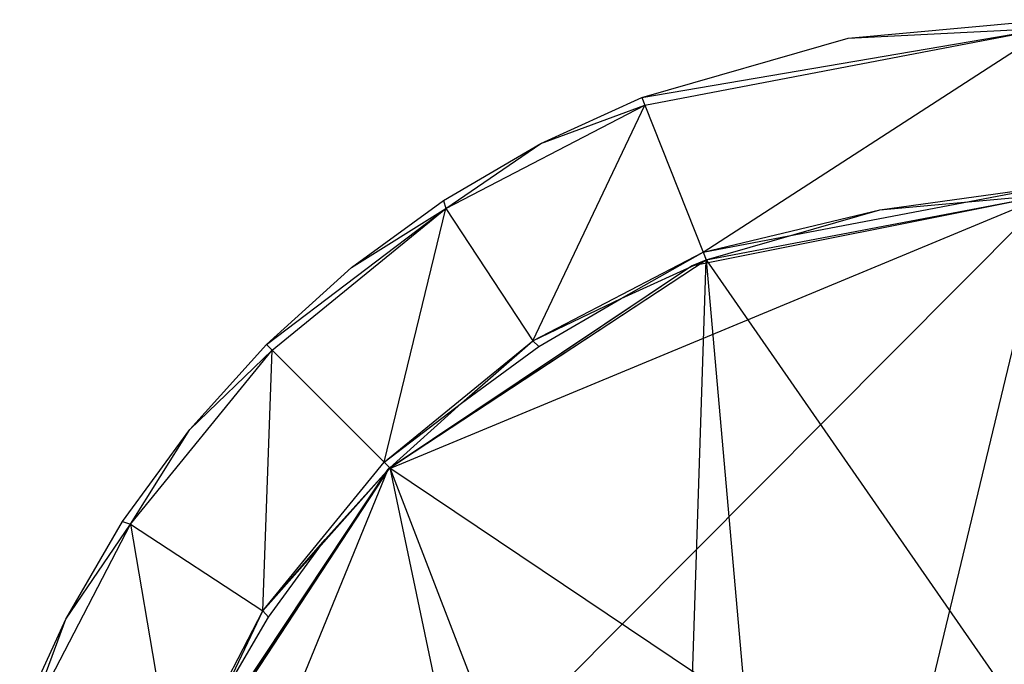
# Model space of a CAD drawing. Header units: inches. Extents: x -20.6 to 20.6, y -15.5 to 15.5.
# Tile 4 of 7: x -19.8 to -10.3, y 9.3 to 15.5. Entities that reach past the tile are written whole.
import ezdxf

# ---------------------------------------------------------------- set-up
doc = ezdxf.new("R2010")
doc.units = ezdxf.units.IN
doc.layers.get('0').update_dxf_attribs({"true_color": 0xc2ced6})

msp = doc.modelspace()

# ---------------------------------------------------------------- linework, layer by layer
at = {"color": 8, "true_color": 0x8c8177}
for p, q in [((-11.7983, 15.348), (-9.8425, 15.5274)), ((-13.7988, 14.7728), (-9.8425, 15.4486)), ((-13.7699, 14.6997), (-9.8425, 15.4486)), ((-13.2048, 13.272), (-9.8425, 15.4486)), ((-11.7983, 15.348), (-9.8425, 15.4486)), ((-13.7988, 14.7728), (-11.7983, 15.348)), ((-11.7983, 15.348), (-11.7983, 15.348)), ((-14.779, 14.3267), (-13.7988, 14.7728)), ((-13.7988, 14.7728), (-13.7988, 14.7728)), ((-13.7988, 14.7728), (-13.7699, 14.6997)), ((-15.7, 13.6969), (-13.7699, 14.6997)), ((-14.8572, 12.4135), (-13.7699, 14.6997)), ((-14.779, 14.3267), (-13.7699, 14.6997)), ((-13.7699, 14.6997), (-13.2048, 13.272)), ((-15.7239, 13.7754), (-14.779, 14.3267)), ((-15.7, 13.6969), (-14.779, 14.3267)), ((-14.779, 14.3267), (-14.779, 14.3267)), ((-13.2048, 13.272), (-9.8427, 13.9132)), ((-11.4904, 13.6832), (-9.8427, 13.9132)), ((-18.8976, 4.7383), (-9.8426, 13.8345)), ((-16.617, 13.1236), (-15.7239, 13.7754)), ((-16.26, 11.1678), (-9.8426, 13.8345)), ((-15.7239, 13.7754), (-15.7239, 13.7754)), ((-15.7239, 13.7754), (-15.7, 13.6969)), ((-13.3173, 13.1413), (-9.8427, 13.8345)), ((-13.3173, 13.1413), (-9.8427, 13.8345)), ((-13.3173, 13.1413), (-9.8426, 13.8345)), ((-13.1757, 13.1987), (-9.8427, 13.8345)), ((-11.4904, 13.6832), (-9.8427, 13.8344)), ((-17.4425, 12.3794), (-15.7, 13.6969)), ((-17.3869, 12.3237), (-15.7, 13.6969)), ((-16.617, 13.1236), (-15.7, 13.6969)), ((-16.3012, 11.238), (-15.7, 13.6969)), ((-15.7, 13.6969), (-14.8572, 12.4135)), ((-13.2048, 13.272), (-11.4904, 13.6832)), ((-13.1758, 13.1986), (-11.4904, 13.6832)), ((-11.4904, 13.6832), (-11.4904, 13.6832)), ((-16.2515, 11.1781), (-13.1757, 13.1987)), ((-16.2455, 11.1823), (-13.1757, 13.1987)), ((-14.8572, 12.4135), (-13.2048, 13.272)), ((-14.0016, 12.8228), (-13.2048, 13.272)), ((-14.0016, 12.8228), (-13.1758, 13.1986)), ((-13.3173, 13.1413), (-13.1757, 13.1987)), ((-13.2048, 13.272), (-13.1758, 13.1986)), ((-13.1758, 13.1986), (-13.1758, 13.1986)), ((-13.1757, 13.1987), (-7.874, 5.5681)), ((-17.4425, 12.3794), (-16.617, 13.1236)), ((-16.617, 13.1236), (-16.617, 13.1236)), ((-16.26, 11.1678), (-13.3173, 13.1413)), ((-16.2515, 11.1781), (-13.3173, 13.1413)), ((-13.3173, 13.1413), (-13.3173, 13.1413)), ((-14.8572, 12.4135), (-14.0016, 12.8228)), ((-14.7977, 12.3584), (-14.0016, 12.8228)), ((-14.0016, 12.8228), (-14.0016, 12.8228)), ((-18.76, 10.6369), (-17.3869, 12.3237)), ((-18.1868, 11.5538), (-17.4425, 12.3794)), ((-18.1868, 11.5538), (-17.3869, 12.3237)), ((-17.4768, 9.7939), (-17.3869, 12.3237)), ((-17.4425, 12.3794), (-17.4425, 12.3794)), ((-17.4425, 12.3794), (-17.3869, 12.3237)), ((-17.3869, 12.3237), (-16.3012, 11.238)), ((-16.3012, 11.238), (-14.8572, 12.4135)), ((-15.55, 11.8093), (-14.8572, 12.4135)), ((-15.55, 11.8093), (-14.7977, 12.3584)), ((-14.8572, 12.4135), (-14.7977, 12.3584)), ((-14.7977, 12.3584), (-14.7977, 12.3584)), ((-16.3012, 11.238), (-15.55, 11.8093)), ((-16.2455, 11.1823), (-15.55, 11.8093)), ((-15.55, 11.8093), (-15.55, 11.8093)), ((-18.8386, 10.6608), (-18.1868, 11.5538)), ((-18.76, 10.6369), (-18.1868, 11.5538)), ((-18.1868, 11.5538), (-18.1868, 11.5538)), ((-18.2619, 8.1126), (-16.2455, 11.1823)), ((-18.2202, 8.2162), (-16.2455, 11.1823)), ((-18.2202, 8.2162), (-16.2515, 11.1781)), ((-17.4768, 9.7939), (-16.3012, 11.238)), ((-17.4768, 9.7939), (-16.2455, 11.1823)), ((-16.8725, 10.4868), (-16.2455, 11.1823)), ((-16.3012, 11.238), (-16.2455, 11.1823)), ((-16.26, 11.1678), (-16.2515, 11.1781)), ((-16.2515, 11.1781), (-16.2455, 11.1823)), ((-16.2455, 11.1823), (-16.2455, 11.1823)), ((-16.2455, 11.1823), (-7.874, 5.5681)), ((-18.8976, 4.7383), (-16.26, 11.1678)), ((-18.2202, 8.2162), (-16.26, 11.1678)), ((-19.7628, 8.7067), (-18.76, 10.6369)), ((-19.3898, 9.7159), (-18.8386, 10.6608)), ((-19.3898, 9.7159), (-18.76, 10.6369)), ((-18.8386, 10.6608), (-18.8386, 10.6608)), ((-18.8386, 10.6608), (-18.76, 10.6369)), ((-18.76, 10.6369), (-18.3352, 8.1415)), ((-18.76, 10.6369), (-17.4768, 9.7939)), ((-17.4768, 9.7939), (-16.8725, 10.4868)), ((-17.4216, 9.7344), (-16.8725, 10.4868)), ((-16.8725, 10.4868), (-16.8725, 10.4868)), ((-18.3352, 8.1415), (-17.4768, 9.7939)), ((-17.8861, 8.9383), (-17.4768, 9.7939)), ((-17.4768, 9.7939), (-17.4216, 9.7344)), ((-19.8359, 8.7357), (-19.3898, 9.7159)), ((-19.7628, 8.7067), (-19.3898, 9.7159)), ((-19.3898, 9.7159), (-19.3898, 9.7159)), ((-17.8861, 8.9383), (-17.4216, 9.7344)), ((-17.4216, 9.7344), (-17.4216, 9.7344))]:
    msp.add_line(p, q, dxfattribs=at)
at = {"color": 47, "true_color": 0x83714f}
for p, q in [((-13.1757, 13.1987), (-9.8426, 13.8345)), ((-12.3197, 3.5136), (-9.8426, 13.8345)), ((-16.2454, 11.1824), (-13.1757, 13.1987)), ((-13.475, 3.9921), (-13.1757, 13.1987)), ((-13.1757, 13.1987), (-13.1757, 13.1987)), ((-13.1757, 13.1987), (-12.3197, 3.5136)), ((-18.2618, 8.1126), (-16.2454, 11.1824)), ((-16.2454, 11.1824), (-16.2454, 11.1824)), ((-16.2454, 11.1824), (-14.6302, 3.5136)), ((-16.2454, 11.1824), (-13.475, 3.9921))]:
    msp.add_line(p, q, dxfattribs=at)

doc.saveas('drawing.dxf')
